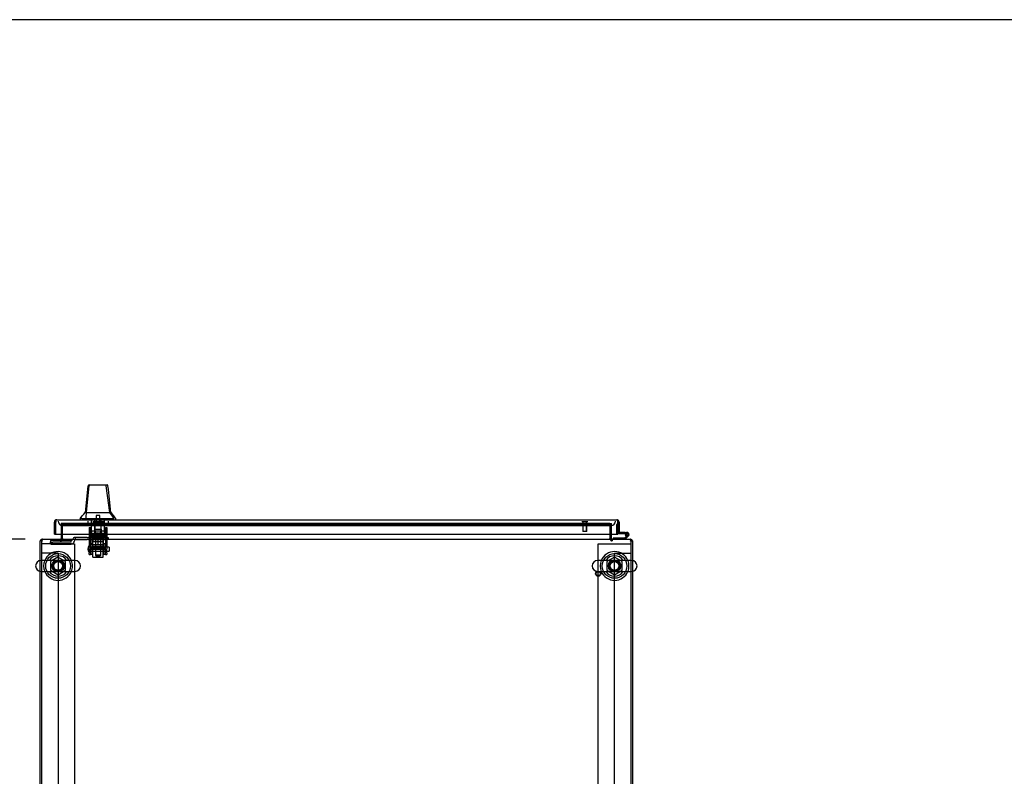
# Model space of a CAD drawing. Header units: inches. Extents: x 2 to 538, y -2 to 358.
# Tile 14 of 19: x 157 to 217, y 312 to 358. Entities that reach past the tile are written whole.
import ezdxf
from ezdxf.enums import TextEntityAlignment as Align
from ezdxf.lldxf.tags import DXFTag

# ---------------------------------------------------------------- set-up
doc = ezdxf.new("R2010")
doc.units = ezdxf.units.IN
doc.header["$MEASUREMENT"] = 0
for name, color, linetype in [('COM53964-5', 7, 'Continuous'), ('COM54746-78', 7, 'Continuous'), ('COM56676-2', 7, 'Continuous'), ('COM70220', 7, 'Continuous'), ('COM70449-6', 7, 'Continuous'), ('COM70838', 7, 'Continuous'), ('COM70839-6', 7, 'Continuous'), ('COM71197-5', 7, 'Continuous'), ('COM71198-6', 7, 'Continuous'), ('COM71199-6', 7, 'Continuous'), ('Default', 7, 'Continuous'), ('HAN13068', 7, 'Continuous'), ('HAN13068_NUT', 7, 'Continuous'), ('HAN13068_SCREW', 7, 'Continuous'), ('HAN_NUT', 7, 'Continuous'), ('NTS18024', 7, 'Continuous'), ('NTS18147', 7, 'Continuous'), ('ROL87452', 7, 'Continuous'), ('RVT17786', 7, 'Continuous'), ('RVT19000', 7, 'Continuous'), ('SCS86414', 7, 'Continuous'), ('SPC87322', 7, 'Continuous'), ('STD26122', 7, 'Continuous'), ('STD26258', 7, 'Continuous'), ('WAF25376', 7, 'Continuous'), ('WAF25377', 7, 'Continuous'), ('WAM254785', 7, 'Continuous'), ('WAM30038', 7, 'Continuous')]:
    doc.layers.add(name, color=color, linetype=linetype)
doc.styles.add('SEACAD_Times_New_Roman', font='times.ttf')
tags = doc.linetypes.add('HIDDEN2', pattern=[0.1875, 0.125, -0.0625]).pattern_tags.tags
tags[6:7] = [DXFTag(74, 4), DXFTag(75, 0), DXFTag(340, '0'), DXFTag(46, 0.0), DXFTag(50, 0.0), DXFTag(44, 0.0), DXFTag(45, 0.0)]
tags[4:5] = [DXFTag(74, 4), DXFTag(75, 0), DXFTag(340, '0'), DXFTag(46, 0.0), DXFTag(50, 0.0), DXFTag(44, 0.0), DXFTag(45, 0.0)]
doc.dimstyles.new('HAMMOND_(STH_-_540x360)', dxfattribs={"dimtxt": 2, "dimasz": 2.5, "dimexe": 1, "dimexo": 1, "dimgap": 0.5, "dimtad": 0, "dimtih": 1, "dimtoh": 1, "dimzin": 0, "dimdsep": 46, "dimtxsty": 'SEACAD_Times_New_Roman', "dimblk1": '_SE_FILLED', "dimblk2": '_SE_FILLED', "dimsah": 1, "dimcen": 1, "dimadec": 0, "dimazin": 0, "dimtfac": 0.8, "dimtofl": 0, "dimtmove": 0, "dimatfit": 3, "dimfxl": 1, "dimtolj": 1, "dimtzin": 0, "dimarcsym": 0})

# ---------------------------------------------------------------- blocks, each defined once
blk = doc.blocks.new('SE1')
at = {"layer": 'COM53964-5', "color": 7, "linetype": 'HIDDEN2'}
for p, q in [((158.794, 325.634), (158.656, 325.634)), ((159.518, 325.634), (158.794, 325.634)), ((159.656, 325.634), (159.518, 325.634)), ((159.656, 325.634), (159.656, 291.259)), ((193.526, 291.259), (193.526, 325.634)), ((193.526, 325.634), (193.664, 325.634)), ((193.664, 325.634), (194.388, 325.634)), ((194.388, 325.634), (194.526, 325.634))]:
    blk.add_line(p, q, dxfattribs=at)
at = {"layer": 'COM54746-78', "color": 7, "linetype": 'HIDDEN2'}
for p, q in [((193.652, 327.379), (193.652, 326.854)), ((193.714, 327.379), (193.652, 327.379)), ((193.677, 326.829), (193.714, 326.829)), ((194.24, 326.779), (194.178, 326.785)), ((194.191, 326.829), (194.294, 326.829)), ((194.232, 326.774), (194.239, 326.774)), ((194.331, 326.733), (194.31, 326.712))]:
    blk.add_line(p, q, dxfattribs=at)
at = {"layer": 'COM54746-78', "color": 7, "linetype": 'Continuous'}
for p, q in [((193.714, 327.379), (193.714, 327.379)), ((193.714, 326.891), (193.714, 326.893)), ((194.178, 326.891), (193.714, 326.891)), ((193.714, 326.829), (194.178, 326.829)), ((194.31, 326.712), (194.136, 326.538)), ((194.162, 326.476), (194.373, 326.688)), ((194.177, 326.774), (194.232, 326.774)), ((194.178, 326.829), (194.178, 326.891)), ((194.178, 326.891), (194.294, 326.891)), ((194.178, 326.829), (194.191, 326.829)), ((194.232, 326.787), (194.232, 326.762)), ((194.307, 326.837), (194.282, 326.837)), ((194.282, 326.712), (194.307, 326.712)), ((194.357, 326.762), (194.357, 326.787)), ((193.442, 326.538), (193.442, 326.476)), ((194.136, 326.538), (193.442, 326.538))]:
    blk.add_line(p, q, dxfattribs=at)
at = {"layer": 'COM54746-78', "color": 7, "linetype": 'HIDDEN2'}
for centre, radius, start, end in [((193.677, 326.854), 0.025, 180, 270), ((194.294, 326.774), 0.055, 311.19588, 180), ((194.294, 326.774), 0.055, 180, 311.19588), ((194.294, 326.774), 0.117, 252.97263, 312.39205)]:
    blk.add_arc(centre, radius, start, end, dxfattribs=at)
at = {"layer": 'COM54746-78', "color": 7, "linetype": 'Continuous'}
for centre, radius, start, end in [((194.294, 326.774), 0.117, 312.39205, 180), ((194.294, 326.774), 0.117, 180, 252.97263), ((194.282, 326.787), 0.05, 90, 180), ((194.282, 326.762), 0.05, 180, 270), ((194.307, 326.787), 0.05, 0, 90), ((194.307, 326.762), 0.05, 270, 0)]:
    blk.add_arc(centre, radius, start, end, dxfattribs=at)
at = {"layer": 'COM56676-2', "color": 7, "linetype": 'HIDDEN2'}
for p, q in [((158.841, 326.196), (158.656, 326.196)), ((160.471, 326.196), (158.841, 326.196)), ((160.471, 326.196), (160.656, 326.196)), ((160.656, 326.196), (160.656, 290.696)), ((192.526, 326.196), (192.711, 326.196)), ((192.526, 290.696), (192.526, 326.196)), ((192.711, 326.196), (194.341, 326.196)), ((194.341, 326.196), (194.526, 326.196))]:
    blk.add_line(p, q, dxfattribs=at)
at = {"layer": 'COM70220', "color": 7, "linetype": 'HIDDEN2'}
for p, q in [((159.919, 327.318), (160.169, 327.318)), ((160.169, 327.318), (193.074, 327.318)), ((193.074, 327.318), (193.324, 327.318))]:
    blk.add_line(p, q, dxfattribs=at)
for centre, start, end in [((159.919, 327.568), 180, 270), ((193.324, 327.568), 270, 0)]:
    blk.add_arc(centre, 0.25, start, end, dxfattribs=at)
at = {"layer": 'COM70449-6', "color": 7, "linetype": 'HIDDEN2'}
for p, q in [((159.936, 327.442), (159.936, 327.444)), ((193.246, 327.444), (159.936, 327.444)), ((159.936, 327.442), (159.936, 327.401)), ((159.936, 327.401), (193.246, 327.401)), ((159.936, 327.401), (159.936, 327.308)), ((159.936, 327.301), (159.936, 327.308)), ((159.936, 327.308), (193.246, 327.308)), ((159.936, 326.788), (159.936, 327.301)), ((193.246, 327.444), (193.246, 327.442)), ((193.246, 327.401), (193.246, 327.442)), ((193.246, 327.401), (193.246, 327.308)), ((193.246, 327.308), (193.246, 327.301)), ((193.246, 327.301), (193.246, 326.788)), ((158.656, 325.184), (158.656, 324.521)), ((194.526, 324.521), (194.526, 325.184))]:
    blk.add_line(p, q, dxfattribs=at)
at = {"layer": 'COM70449-6', "color": 7, "linetype": 'Continuous'}
for p, q in [((159.936, 326.524), (159.936, 326.788)), ((193.246, 326.788), (193.246, 326.524)), ((158.656, 326.476), (194.526, 326.476)), ((158.656, 326.476), (158.656, 326.333)), ((158.656, 326.333), (158.656, 325.184)), ((159.936, 326.524), (159.936, 326.476)), ((193.246, 326.476), (193.246, 326.524)), ((194.526, 326.333), (194.526, 326.476)), ((194.526, 325.184), (194.526, 326.333)), ((158.656, 324.521), (158.656, 292.372)), ((194.526, 292.372), (194.526, 324.521))]:
    blk.add_line(p, q, dxfattribs=at)
at = {"layer": 'COM70449-6', "color": 7, "linetype": 'HIDDEN2'}
for centre in [(159.656, 324.852), (193.526, 324.852)]:
    blk.add_circle(centre, 0.375, dxfattribs=at)
at = {"layer": 'COM70838', "color": 7, "linetype": 'HIDDEN2'}
for p, q in [((160.706, 326.586), (160.636, 326.586)), ((160.706, 326.586), (160.706, 326.448)), ((161.42, 326.586), (160.706, 326.586)), ((161.42, 326.586), (161.508, 326.586)), ((162.591, 326.586), (161.508, 326.586)), ((162.591, 326.586), (162.716, 326.586)), ((162.716, 326.586), (162.716, 326.461)), ((160.451, 326.401), (159.206, 326.401)), ((159.206, 326.401), (159.206, 326.319)), ((159.206, 326.193), (159.206, 326.319)), ((160.451, 326.301), (159.331, 326.301)), ((159.331, 326.175), (160.451, 326.175)), ((160.451, 326.301), (160.451, 326.403)), ((160.576, 326.526), (160.576, 326.528)), ((160.644, 326.368), (160.644, 326.344)), ((160.761, 326.461), (161.42, 326.461)), ((161.508, 326.461), (161.42, 326.461)), ((161.508, 326.461), (162.074, 326.461)), ((162.109, 326.461), (162.591, 326.461)), ((162.716, 326.461), (162.591, 326.461))]:
    blk.add_line(p, q, dxfattribs=at)
for centre, radius, start, end in [((160.636, 326.526), 0.06, 90, 180), ((160.451, 326.528), 0.125, 270, 0), ((160.451, 326.368), 0.193, 270, 0), ((160.761, 326.344), 0.117, 118.03984, 180), ((160.761, 326.344), 0.117, 90, 118.03984)]:
    blk.add_arc(centre, radius, start, end, dxfattribs=at)
for centre, major_axis, start_param, end_param in [((159.331, 326.319), (-0.125, 0), 0, 1.570796), ((159.331, 326.193), (0.125, 0), 3.141593, 4.712389)]:
    blk.add_ellipse(centre, major_axis=major_axis, ratio=0.145455, start_param=start_param, end_param=end_param, dxfattribs=at)
at = {"layer": 'COM70839-6', "color": 7, "linetype": 'HIDDEN2'}
for p, q in [((161.56, 327.193), (161.63, 327.193)), ((161.56, 327.183), (161.56, 327.193)), ((161.56, 327.183), (161.56, 326.053)), ((161.63, 327.193), (161.63, 327.183)), ((161.63, 327.183), (161.63, 326.053)), ((162.552, 327.193), (162.622, 327.193)), ((162.552, 327.183), (162.552, 327.193)), ((162.552, 327.183), (162.552, 326.053)), ((162.622, 327.193), (162.622, 327.183)), ((162.622, 327.183), (162.622, 326.053)), ((161.63, 326.732), (162.552, 326.732)), ((161.56, 325.889), (161.56, 326.053)), ((161.63, 326.053), (161.63, 325.889)), ((162.552, 325.889), (162.552, 326.053)), ((162.622, 326.053), (162.622, 325.889)), ((161.56, 325.889), (161.56, 325.63)), ((161.56, 325.553), (161.56, 325.63)), ((161.56, 325.553), (161.63, 325.553)), ((162.552, 325.937), (161.63, 325.937)), ((161.63, 325.63), (161.63, 325.889)), ((161.63, 325.873), (162.552, 325.873)), ((161.63, 325.63), (161.63, 325.553)), ((162.552, 325.889), (162.552, 325.63)), ((162.552, 325.553), (162.552, 325.63)), ((162.552, 325.553), (162.622, 325.553)), ((162.622, 325.63), (162.622, 325.889)), ((162.622, 325.63), (162.622, 325.553))]:
    blk.add_line(p, q, dxfattribs=at)
at = {"layer": 'COM71197-5', "color": 7, "linetype": 'HIDDEN2'}
for p, q in [((159.841, 327.443), (159.841, 326.788)), ((159.936, 327.443), (159.841, 327.443)), ((193.246, 327.443), (193.341, 327.443)), ((193.341, 326.788), (193.341, 327.443)), ((158.561, 324.527), (158.561, 325.178)), ((194.621, 325.178), (194.621, 324.527))]:
    blk.add_line(p, q, dxfattribs=at)
at = {"layer": 'COM71197-5', "color": 7, "linetype": 'Continuous'}
for p, q in [((159.841, 326.788), (159.841, 326.524)), ((193.341, 326.524), (193.341, 326.788)), ((158.561, 325.178), (158.561, 326.381)), ((158.656, 326.381), (158.561, 326.381)), ((194.526, 326.381), (194.621, 326.381)), ((194.621, 326.381), (194.621, 325.178)), ((158.561, 292.366), (158.561, 324.527)), ((194.621, 324.527), (194.621, 292.366))]:
    blk.add_line(p, q, dxfattribs=at)
for centre, radius, start, end in [((158.704, 326.333), 0.143, 109.61294, 160.38706), ((159.793, 326.524), 0.048, 270, 0), ((159.793, 326.524), 0.143, 340.38706, 0), ((193.389, 326.524), 0.143, 180, 199.61294), ((193.389, 326.524), 0.048, 180, 270), ((194.478, 326.333), 0.143, 19.61294, 70.38706)]:
    blk.add_arc(centre, radius, start, end, dxfattribs=at)
at = {"layer": 'COM71197-5', "color": 7, "linetype": 'HIDDEN2'}
for centre, radius, start, end in [((158.704, 326.333), 0.143, 90, 109.61294), ((158.704, 326.333), 0.048, 90, 180), ((159.793, 326.524), 0.143, 270, 340.38706), ((193.389, 326.524), 0.143, 199.61294, 270), ((194.478, 326.333), 0.143, 70.38706, 90), ((194.478, 326.333), 0.048, 0, 90)]:
    blk.add_arc(centre, radius, start, end, dxfattribs=at)
at = {"layer": 'COM71198-6', "color": 7, "linetype": 'HIDDEN2'}
for p, q in [((193.246, 327.443), (159.936, 327.443)), ((159.811, 326.381), (159.811, 326.476)), ((159.841, 326.381), (159.841, 326.524)), ((193.341, 326.524), (193.341, 326.381)), ((193.371, 326.476), (193.371, 326.381))]:
    blk.add_line(p, q, dxfattribs=at)
at = {"layer": 'COM71199-6', "color": 7, "linetype": 'Continuous'}
for p, q in [((159.434, 326.788), (159.434, 327.52)), ((159.529, 327.583), (159.49, 327.634)), ((159.529, 327.583), (159.529, 327.52)), ((159.529, 327.52), (159.529, 327.52)), ((159.529, 326.788), (159.529, 327.52)), ((159.53, 327.52), (159.53, 327.634)), ((159.53, 326.788), (159.53, 327.52)), ((159.577, 327.663), (193.666, 327.663)), ((159.577, 327.663), (159.577, 327.663)), ((159.577, 327.663), (159.577, 327.663)), ((193.666, 327.663), (193.667, 327.663)), ((193.667, 327.663), (193.667, 327.663)), ((193.667, 327.663), (193.667, 327.663)), ((193.714, 327.52), (193.714, 327.634)), ((193.714, 326.788), (193.714, 327.52)), ((193.715, 327.52), (193.714, 327.52)), ((193.714, 327.52), (193.714, 326.893)), ((193.715, 327.583), (193.753, 327.634)), ((193.715, 327.52), (193.715, 327.583)), ((193.809, 327.52), (193.809, 326.893)), ((159.434, 326.788), (159.529, 326.788)), ((159.53, 326.788), (193.714, 326.788)), ((193.809, 326.893), (193.714, 326.893))]:
    blk.add_line(p, q, dxfattribs=at)
for centre, start, end in [((159.577, 327.52), 127.50359, 180), ((159.577, 327.52), 90.15607, 127.50359), ((159.577, 327.52), 90, 90.07617), ((193.666, 327.52), 89.92383, 90), ((193.666, 327.52), 52.49641, 89.84393), ((193.666, 327.52), 0, 52.49641)]:
    blk.add_arc(centre, 0.143, start, end, dxfattribs=at)
for points in [[(159.53, 327.634), (159.537, 327.643), (159.545, 327.651), (159.557, 327.658), (159.561, 327.66), (159.569, 327.663), (159.573, 327.663), (159.577, 327.663)], [(193.714, 327.634), (193.706, 327.643), (193.698, 327.651), (193.686, 327.658), (193.682, 327.66), (193.675, 327.663), (193.671, 327.663), (193.667, 327.663)]]:
    blk.add_open_spline(points, degree=3, knots=[0, 0, 0, 0, 0.5, 0.5, 0.75, 0.75, 1, 1, 1, 1], dxfattribs=at)
at = {"layer": 'HAN13068', "color": 7, "linetype": 'Continuous'}
for p, q in [((161.384, 328.098), (161.548, 329.734)), ((161.486, 329.724), (161.486, 329.722)), ((161.546, 329.778), (161.601, 329.778)), ((161.601, 329.778), (162.537, 329.778)), ((162.537, 329.778), (162.637, 329.778)), ((162.799, 328.098), (162.583, 329.736)), ((162.697, 329.723), (162.697, 329.725)), ((161.329, 328.098), (161.302, 328.098)), ((161.329, 328.098), (161.339, 328.098)), ((161.339, 328.098), (161.355, 328.098)), ((161.355, 328.098), (161.384, 328.098)), ((161.384, 328.098), (162.662, 328.098)), ((162.662, 328.098), (162.753, 328.098)), ((162.753, 328.098), (162.799, 328.098)), ((162.799, 328.098), (162.867, 328.098)), ((163.082, 327.743), (162.799, 328.098)), ((162.881, 328.098), (162.867, 328.098)), ((161.002, 327.746), (161.002, 327.663)), ((161.115, 327.743), (161.002, 327.743)), ((161.115, 327.743), (161.193, 327.743)), ((161.193, 327.743), (161.373, 327.743)), ((161.373, 327.743), (162.99, 327.743)), ((162.99, 327.743), (163.068, 327.743)), ((163.181, 327.743), (163.124, 327.743)), ((163.181, 327.663), (163.181, 327.746))]:
    blk.add_line(p, q, dxfattribs=at)
at = {"layer": 'HAN13068', "color": 7, "linetype": 'HIDDEN2'}
for p, q in [((161.696, 326.961), (161.696, 327.663)), ((161.892, 326.961), (161.892, 327.663)), ((162.291, 326.961), (162.291, 327.663)), ((162.487, 326.961), (162.487, 327.663)), ((161.892, 326.961), (161.696, 326.961)), ((162.291, 326.961), (161.892, 326.961)), ((161.931, 326.836), (161.931, 326.961)), ((162.091, 326.836), (161.931, 326.836)), ((162.251, 326.836), (162.091, 326.836)), ((162.251, 326.836), (162.251, 326.961)), ((162.487, 326.961), (162.291, 326.961)), ((161.931, 326.461), (161.931, 325.501)), ((162.251, 325.501), (162.251, 326.461)), ((162.251, 325.501), (161.931, 325.501)), ((161.931, 325.501), (161.961, 325.471)), ((161.961, 325.471), (162.221, 325.471)), ((162.221, 325.471), (162.251, 325.501))]:
    blk.add_line(p, q, dxfattribs=at)
at = {"layer": 'HAN13068', "color": 7, "linetype": 'Continuous'}
for centre, radius, start, end in [((161.546, 329.718), 0.06, 89.99107, 174.42424), ((161.603, 329.723), 0.0554, 92.13096, 168.82925), ((162.637, 329.718), 0.06, 5.9929, 90.00753), ((223.346, 322.054), 62.32, 173.47841, 174.43409), ((148.886, 338.288), 16.062, 318.96729, 320.62542), ((166.973, 331.376), 5.251, 218.61726, 223.76657)]:
    blk.add_arc(centre, radius, start, end, dxfattribs=at)
for points in [[(161.329, 328.098), (161.381, 328.64), (161.434, 329.181), (161.486, 329.722)], [(162.867, 328.098), (162.81, 328.64), (162.754, 329.182), (162.697, 329.723)], [(161.373, 327.743), (161.377, 327.862), (161.38, 327.98), (161.384, 328.098)]]:
    blk.add_open_spline(points, degree=3, dxfattribs=at)
blk.add_open_spline([(162.583, 329.736), (162.58, 329.749), (162.574, 329.759), (162.558, 329.774), (162.548, 329.778), (162.537, 329.778)], degree=3, knots=[0, 0, 0, 0, 0.5, 0.5, 1, 1, 1, 1], dxfattribs=at)
at = {"layer": 'HAN13068_NUT', "color": 7, "linetype": 'HIDDEN2'}
for p, q in [((161.759, 326.136), (161.759, 326.461)), ((161.925, 326.136), (161.759, 326.136)), ((161.759, 326.136), (161.759, 326.086)), ((161.789, 326.056), (162.394, 326.056)), ((162.091, 326.136), (161.925, 326.136)), ((162.091, 326.136), (162.091, 326.461)), ((162.258, 326.136), (162.091, 326.136)), ((162.424, 326.136), (162.258, 326.136)), ((162.424, 326.136), (162.424, 326.461)), ((162.424, 326.086), (162.424, 326.136))]:
    blk.add_line(p, q, dxfattribs=at)
for centre, start, end in [((161.789, 326.086), 180, 270), ((162.394, 326.086), 270, 0)]:
    blk.add_arc(centre, 0.03, start, end, dxfattribs=at)
at = {"layer": 'HAN13068_SCREW', "color": 7, "linetype": 'HIDDEN2'}
for p, q in [((162.207, 327.913), (161.975, 327.913)), ((161.975, 327.913), (161.975, 327.538)), ((162.207, 327.538), (162.207, 327.913)), ((162.354, 327.538), (161.829, 327.538)), ((161.829, 327.538), (161.829, 327.468)), ((162.354, 327.468), (161.829, 327.468)), ((161.869, 327.331), (161.869, 327.468)), ((161.869, 327.331), (161.98, 327.331)), ((161.98, 327.331), (161.98, 327.468)), ((161.98, 327.331), (162.203, 327.331)), ((162.203, 327.331), (162.203, 327.468)), ((162.203, 327.331), (162.314, 327.331)), ((162.314, 327.331), (162.314, 327.468)), ((162.354, 327.468), (162.354, 327.538))]:
    blk.add_line(p, q, dxfattribs=at)
at = {"layer": 'HAN_NUT', "color": 7, "linetype": 'HIDDEN2'}
for p, q in [((161.479, 327.568), (161.479, 327.353)), ((161.479, 327.353), (161.785, 327.353)), ((161.785, 327.568), (161.785, 327.353)), ((161.785, 327.353), (162.397, 327.353)), ((162.397, 327.568), (162.397, 327.353)), ((162.397, 327.353), (162.703, 327.353)), ((162.703, 327.568), (162.703, 327.353))]:
    blk.add_line(p, q, dxfattribs=at)
at = {"layer": 'NTS18024', "color": 7, "linetype": 'HIDDEN2'}
for p, q in [((159.652, 325.39), (159.191, 325.115)), ((160.121, 325.115), (159.652, 325.39)), ((193.522, 325.39), (193.061, 325.115)), ((193.991, 325.115), (193.522, 325.39)), ((159.191, 325.115), (159.191, 324.589)), ((160.121, 324.589), (160.121, 325.115)), ((193.061, 325.115), (193.061, 324.589)), ((193.991, 324.589), (193.991, 325.115)), ((159.191, 324.589), (159.656, 324.317)), ((159.656, 324.317), (160.121, 324.589)), ((193.061, 324.589), (193.526, 324.317)), ((193.526, 324.317), (193.991, 324.589))]:
    blk.add_line(p, q, dxfattribs=at)
for centre in [(159.656, 324.852), (193.526, 324.852)]:
    blk.add_circle(centre, 0.263, dxfattribs=at)
at = {"layer": 'NTS18147', "color": 7, "linetype": 'HIDDEN2'}
for p, q in [((161.696, 326.661), (161.628, 326.661)), ((161.696, 326.661), (161.628, 326.661)), ((161.628, 326.661), (161.628, 326.598)), ((161.628, 326.598), (161.696, 326.598)), ((161.628, 326.598), (161.696, 326.598)), ((161.628, 326.598), (161.628, 326.536)), ((161.691, 326.598), (161.691, 326.536)), ((162.023, 326.661), (161.696, 326.661)), ((162.023, 326.661), (161.696, 326.661)), ((161.696, 326.598), (161.696, 326.661)), ((161.696, 326.598), (161.696, 326.598)), ((161.871, 327.099), (162.311, 327.099)), ((161.871, 327.099), (161.871, 326.661)), ((161.871, 327.098), (162.311, 327.098)), ((161.871, 326.661), (161.871, 326.661)), ((162.159, 326.661), (162.023, 326.661)), ((162.159, 326.661), (162.023, 326.661)), ((162.023, 326.661), (162.023, 326.598)), ((162.023, 326.598), (162.159, 326.598)), ((162.023, 326.598), (162.023, 326.598)), ((162.023, 326.598), (162.159, 326.598)), ((162.486, 326.661), (162.159, 326.661)), ((162.486, 326.661), (162.159, 326.661)), ((162.159, 326.598), (162.159, 326.661)), ((162.159, 326.598), (162.159, 326.598)), ((162.311, 326.661), (162.311, 327.099)), ((162.311, 326.661), (162.311, 326.661)), ((162.554, 326.661), (162.486, 326.661)), ((162.554, 326.661), (162.486, 326.661)), ((162.486, 326.661), (162.486, 326.598)), ((162.486, 326.598), (162.554, 326.598)), ((162.486, 326.598), (162.486, 326.598)), ((162.486, 326.598), (162.554, 326.598)), ((162.491, 326.598), (162.491, 326.536)), ((162.554, 326.598), (162.554, 326.661)), ((162.554, 326.598), (162.554, 326.536)), ((161.628, 326.536), (161.628, 326.536)), ((161.628, 326.536), (161.691, 326.536)), ((161.628, 326.536), (161.691, 326.536)), ((161.691, 326.536), (161.691, 326.536)), ((161.86, 326.536), (161.891, 326.536)), ((161.86, 326.536), (161.891, 326.536)), ((162.291, 326.536), (162.323, 326.536)), ((162.291, 326.536), (162.323, 326.536)), ((162.491, 326.536), (162.491, 326.536)), ((162.491, 326.536), (162.554, 326.536)), ((162.491, 326.536), (162.554, 326.536)), ((162.554, 326.536), (162.554, 326.536))]:
    blk.add_line(p, q, dxfattribs=at)
for centre, start_param, end_param in [((161.86, 326.854), 2.506883, 3.776302), ((161.86, 326.854), 2.506883, 3.776302), ((161.891, 326.854), 3.141593, 3.776302), ((161.891, 326.854), 3.141593, 3.776302), ((162.291, 326.854), 2.506883, 3.141593), ((162.323, 326.854), 2.506883, 3.776302), ((162.323, 326.854), 2.506883, 3.776302)]:
    blk.add_ellipse(centre, major_axis=(0, 0.318), ratio=0.866025, start_param=start_param, end_param=end_param, dxfattribs=at)
at = {"layer": 'ROL87452', "color": 7, "linetype": 'HIDDEN2'}
for p, q in [((161.779, 325.381), (161.779, 326.381)), ((162.404, 325.381), (162.404, 326.381)), ((161.779, 325.381), (162.404, 325.381))]:
    blk.add_line(p, q, dxfattribs=at)
at = {"layer": 'RVT17786', "color": 7, "linetype": 'HIDDEN2'}
for p, q in [((162.77, 326.006), (161.56, 326.006)), ((162.77, 326.006), (162.77, 325.756)), ((161.56, 325.756), (162.77, 325.756))]:
    blk.add_line(p, q, dxfattribs=at)
blk.add_arc((161.794, 325.881), 0.318, 137.12909, 222.87091, dxfattribs=at)
at = {"layer": 'RVT19000', "color": 7, "linetype": 'HIDDEN2'}
for p, q in [((161.896, 326.586), (161.896, 326.461)), ((161.951, 326.798), (162.232, 326.798)), ((161.951, 326.798), (161.951, 326.586)), ((162.232, 326.586), (162.232, 326.798)), ((162.286, 326.461), (162.286, 326.586)), ((161.779, 326.461), (161.779, 326.381)), ((161.779, 326.348), (162.404, 326.348)), ((162.074, 326.461), (162.109, 326.461)), ((162.404, 326.381), (162.404, 326.461))]:
    blk.add_line(p, q, dxfattribs=at)
at = {"layer": 'SCS86414', "color": 7, "linetype": 'Continuous'}
for p, q in [((160.692, 325.184), (158.621, 325.184)), ((194.562, 325.184), (192.491, 325.184)), ((158.621, 324.521), (160.692, 324.521)), ((192.491, 324.521), (194.562, 324.521))]:
    blk.add_line(p, q, dxfattribs=at)
for centre, radius, start, end in [((159.656, 324.852), 0.625, 32.00545, 147.99455), ((193.526, 324.852), 0.625, 32.00545, 147.99455), ((158.621, 324.852), 0.331, 90, 270), ((160.692, 324.852), 0.331, 270, 90), ((192.491, 324.852), 0.331, 90, 270), ((194.562, 324.852), 0.331, 270, 90), ((159.656, 324.852), 0.625, 212.00545, 327.99455), ((193.526, 324.852), 0.625, 212.00545, 327.99455)]:
    blk.add_arc(centre, radius, start, end, dxfattribs=at)
for points in [[(159.466, 324.517), (159.451, 324.518), (159.437, 324.52), (159.423, 324.523)], [(193.336, 324.517), (193.321, 324.518), (193.307, 324.52), (193.293, 324.523)]]:
    blk.add_open_spline(points, degree=3, dxfattribs=at)
at = {"layer": 'SPC87322', "color": 7, "linetype": 'HIDDEN2'}
for p, q in [((161.699, 326.961), (161.699, 326.586)), ((161.854, 326.461), (161.854, 326.586)), ((161.864, 326.461), (161.864, 326.586)), ((162.319, 326.461), (162.319, 326.586)), ((162.329, 326.461), (162.329, 326.586)), ((162.484, 326.586), (162.484, 326.961))]:
    blk.add_line(p, q, dxfattribs=at)
at = {"layer": 'STD26122', "color": 7, "linetype": 'HIDDEN2'}
for p, q in [((161.906, 327.568), (161.906, 326.603)), ((162.276, 326.603), (162.276, 327.568)), ((162.276, 326.603), (161.906, 326.603)), ((161.906, 326.603), (161.941, 326.568)), ((161.941, 326.568), (162.241, 326.568)), ((162.241, 326.568), (162.276, 326.603))]:
    blk.add_line(p, q, dxfattribs=at)
at = {"layer": 'STD26258', "color": 7, "linetype": 'HIDDEN2'}
for p, q in [((191.558, 327.568), (191.558, 327.537)), ((191.871, 327.537), (191.558, 327.537)), ((191.589, 327.537), (191.589, 326.943)), ((191.62, 326.943), (191.62, 327.537)), ((191.809, 326.943), (191.809, 327.537)), ((191.839, 326.943), (191.839, 327.537)), ((191.871, 327.537), (191.871, 327.568)), ((191.839, 326.943), (191.589, 326.943))]:
    blk.add_line(p, q, dxfattribs=at)
for radius in [0.156, 0.125]:
    blk.add_circle((192.526, 324.381), radius, dxfattribs=at)
at = {"layer": 'WAF25376', "color": 7, "linetype": 'HIDDEN2'}
for p, q in [((161.655, 326.196), (161.655, 325.566)), ((161.755, 326.196), (161.655, 326.196)), ((161.755, 326.196), (161.755, 325.566)), ((162.428, 325.566), (162.428, 326.196)), ((162.528, 326.196), (162.428, 326.196)), ((162.528, 325.566), (162.528, 326.196)), ((161.655, 325.566), (161.755, 325.566)), ((162.428, 325.566), (162.528, 325.566))]:
    blk.add_line(p, q, dxfattribs=at)
at = {"layer": 'WAF25377', "color": 7, "linetype": 'Continuous'}
for centre, start, end in [((159.656, 324.852), 22.24522, 157.75478), ((193.526, 324.852), 22.24522, 157.75478), ((159.656, 324.852), 202.24522, 337.75478), ((193.526, 324.852), 202.24522, 337.75478)]:
    blk.add_arc(centre, 0.875, start, end, dxfattribs=at)
at = {"layer": 'WAF25377', "color": 7, "linetype": 'HIDDEN2'}
for centre, radius, start, end in [((159.656, 324.852), 0.875, 157.75478, 202.24522), ((159.656, 324.852), 0.34, 0, 272.45159), ((159.656, 324.852), 0.34, 274.26131, 0), ((159.656, 324.852), 0.875, 0, 22.24522), ((159.656, 324.852), 0.875, 337.75478, 0), ((193.526, 324.852), 0.875, 157.75478, 202.24522), ((193.526, 324.852), 0.34, 94.30487, 0), ((193.526, 324.852), 0.34, 0, 92.39414), ((193.526, 324.852), 0.875, 0, 22.24522), ((193.526, 324.852), 0.875, 337.75478, 0)]:
    blk.add_arc(centre, radius, start, end, dxfattribs=at)
at = {"layer": 'WAM254785', "color": 7, "linetype": 'HIDDEN2'}
for centre, radius in [((159.656, 324.852), 0.75), ((193.526, 324.852), 0.75), ((159.656, 324.852), 0.312), ((193.526, 324.852), 0.312)]:
    blk.add_circle(centre, radius, dxfattribs=at)
at = {"layer": 'WAM30038', "color": 7, "linetype": 'HIDDEN2'}
for p, q in [((162.466, 326.81), (161.716, 326.81)), ((162.466, 326.81), (161.716, 326.81)), ((161.716, 326.81), (161.716, 326.786)), ((162.466, 326.786), (161.716, 326.786)), ((161.716, 326.786), (161.716, 326.786)), ((162.466, 326.786), (161.716, 326.786)), ((161.863, 326.874), (161.918, 326.874)), ((161.863, 326.874), (161.918, 326.874)), ((161.918, 326.874), (161.889, 326.829)), ((161.918, 326.874), (161.889, 326.829)), ((161.906, 326.82), (161.93, 326.858)), ((161.914, 326.829), (161.942, 326.874)), ((161.914, 326.829), (161.942, 326.874)), ((161.93, 326.858), (161.918, 326.874)), ((161.93, 326.858), (161.918, 326.874)), ((161.942, 326.874), (162.074, 326.874)), ((161.942, 326.874), (162.074, 326.874)), ((162.074, 326.874), (162.074, 326.829)), ((162.109, 326.874), (162.24, 326.874)), ((162.109, 326.874), (162.24, 326.874)), ((162.109, 326.829), (162.109, 326.874)), ((162.24, 326.874), (162.269, 326.829)), ((162.24, 326.874), (162.269, 326.829)), ((162.265, 326.874), (162.252, 326.858)), ((162.265, 326.874), (162.252, 326.858)), ((162.252, 326.858), (162.277, 326.819)), ((162.265, 326.874), (162.32, 326.874)), ((162.294, 326.829), (162.265, 326.874)), ((162.265, 326.874), (162.32, 326.874)), ((162.294, 326.829), (162.265, 326.874)), ((162.466, 326.786), (162.466, 326.81)), ((162.466, 326.786), (162.466, 326.786))]:
    blk.add_line(p, q, dxfattribs=at)
for centre, radius, start, end in [((161.186, 327.397), 0.854, 316.55474, 318.29011), ((162.092, 326.828), 0.0182, 177.1609, 267.99424), ((162.091, 326.828), 0.0181, 271.77183, 3.07302), ((162.994, 327.395), 0.85, 221.70584, 223.44931)]:
    blk.add_arc(centre, radius, start, end, dxfattribs=at)
for points, knots in [([(161.823, 326.829), (161.825, 326.831), (161.827, 326.833), (161.829, 326.835), (161.84, 326.848), (161.852, 326.861), (161.863, 326.874)], [0, 0, 0, 0, 0.141448, 0.141448, 0.141448, 1, 1, 1, 1]), ([(161.889, 326.829), (161.888, 326.827), (161.887, 326.825), (161.885, 326.821), (161.885, 326.819), (161.884, 326.816), (161.884, 326.816), (161.884, 326.816)], [0, 0, 0, 0, 0.25, 0.25, 0.5, 0.5, 0.5626015, 0.5626015, 0.5626015, 0.5626015]), ([(161.889, 326.81), (161.891, 326.81), (161.894, 326.811), (161.899, 326.813), (161.901, 326.815), (161.908, 326.821), (161.911, 326.825), (161.914, 326.829)], [0, 0, 0, 0, 0.25, 0.25, 0.5, 0.5, 1, 1, 1, 1]), ([(162.269, 326.829), (162.27, 326.827), (162.272, 326.825), (162.275, 326.821), (162.277, 326.819), (162.282, 326.815), (162.284, 326.813), (162.289, 326.811), (162.291, 326.81), (162.294, 326.81)], [0, 0, 0, 0, 0.25, 0.25, 0.5, 0.5, 0.75, 0.75, 1, 1, 1, 1]), ([(162.299, 326.816), (162.299, 326.816), (162.299, 326.816), (162.298, 326.821), (162.296, 326.825), (162.294, 326.829)], [0.4389304, 0.4389304, 0.4389304, 0.4389304, 0.5, 0.5, 1, 1, 1, 1]), ([(162.32, 326.874), (162.331, 326.861), (162.343, 326.848), (162.354, 326.835), (162.356, 326.833), (162.358, 326.831), (162.36, 326.829)], [0, 0, 0, 0, 0.858552, 0.858552, 0.858552, 1, 1, 1, 1])]:
    blk.add_open_spline(points, degree=3, knots=knots, dxfattribs=at)
blk = doc.blocks.new('DMBLK4483')
at = {"layer": 'Default', "linetype": 'Continuous'}
for points in [[(150.595, 323.976), (151.428, 323.976), (151.011, 326.476)], [(150.595, 292.916), (151.011, 290.416), (151.428, 292.916)]]:
    blk.add_hatch(color=7, dxfattribs=at).paths.add_polyline_path(points)
at = {"layer": 'Default', "color": 7, "linetype": 'Continuous'}
for p, q in [((157.656, 326.476), (150.011, 326.476)), ((151.011, 326.476), (151.011, 310.146)), ((151.011, 307.446), (151.011, 290.416)), ((157.656, 290.416), (150.011, 290.416))]:
    blk.add_line(p, q, dxfattribs=at)
at = {"layer": 'Default', "color": 7, "linetype": 'Continuous', "style": 'SEACAD_Times_New_Roman'}
blk.add_text('36.06', height=2, dxfattribs=at).set_placement((147.599, 309.446), align=Align.TOP_LEFT)
blk = doc.blocks.new('_SE_FILLED')
at = {"color": 0}
blk.add_line((0, 0), (-1, 0), dxfattribs=at)
blk.add_solid([(0, 0), (-1, -0.1665), (-1, 0.1665), (0, 0)], dxfattribs=at)
blk = doc.blocks.new('BORDER')
at = {"layer": 'Default', "color": 7, "linetype": 'Continuous'}
blk.add_line((0, 27.86), (-41.86, 27.86), dxfattribs=at)

msp = doc.modelspace()

# ---------------------------------------------------------------- block references
at = {"layer": 'Default', "color": 7, "xscale": 12.8, "yscale": 12.8, "zscale": 12.8}
msp.add_blockref('BORDER', (537.834, 1.476), dxfattribs=at)
at = {"layer": 'Default'}
msp.add_blockref('SE1', (0, 0), dxfattribs=at)

# ---------------------------------------------------------------- dimensions: what is measured, and where the dimension line sits
at = {"layer": 'Default', "color": 7, "linetype": 'Continuous'}
dim = msp.add_linear_dim(base=(151.011, 326.476), p1=(158.656, 326.476), p2=(158.656, 290.416), angle=270, text='\\A1;<>', dimstyle='HAMMOND_(STH_-_540x360)', dxfattribs=at)
dim.commit()
dim.dimension.update_dxf_attribs({"geometry": 'DMBLK4483', "text_midpoint": (151.011, 308.446), "dimtype": 161})

doc.saveas('drawing.dxf')
